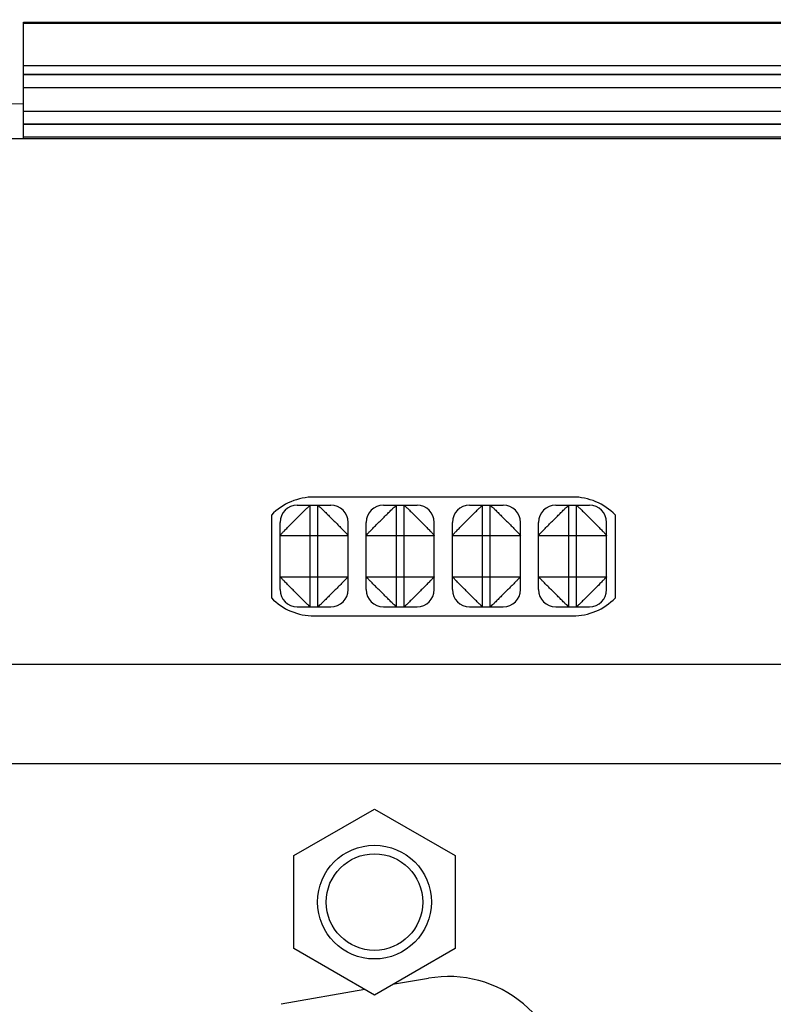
# Model space of a CAD drawing. Header units: inches. Extents: x 0 to 34, y 0 to 22.
# Tile 62 of 93: x 17.9 to 18.8, y 16.3 to 17.5. Entities that reach past the tile are written whole.
import ezdxf

# ---------------------------------------------------------------- set-up
doc = ezdxf.new("R2010")
doc.units = ezdxf.units.IN
doc.header["$LTSCALE"] = 1.87
doc.header["$MEASUREMENT"] = 0
doc.layers.get('0').update_dxf_attribs({"linetype": 'CONTINUOUS'})
doc.layers.add('DIMENSIONS', color=7, linetype='CONTINUOUS')
doc.styles.get("Standard").update_dxf_attribs({"font": 'txt', "width": 0.8})
doc.dimstyles.new('DIMSTYLE_1', dxfattribs={"dimtxt": 0.125, "dimasz": 0.18, "dimexe": 0.18, "dimexo": 0.0625, "dimgap": 0.09, "dimtad": 0, "dimtih": 1, "dimtoh": 1, "dimdec": 3, "dimzin": 4, "dimdsep": 46, "dimtxsty": 'STANDARD', "dimblk": '_FILLED', "dimblk1": '_FILLED', "dimblk2": '_FILLED', "dimcen": 0.09, "dimadec": 0, "dimazin": 0, "dimtp": 0.01, "dimtm": 0.01, "dimtfac": 1, "dimtdec": 3, "dimtofl": 0, "dimtmove": 0, "dimatfit": 3, "dimldrblk": '_FILLED', "dimfxl": 1, "dimtolj": 1, "dimtzin": 4, "dimarcsym": 0})

# ---------------------------------------------------------------- blocks, each defined once
blk = doc.blocks.new('_FILLED')
at = {"color": 0, "linetype": 'BYBLOCK'}
blk.add_solid([(0, 0), (-1, 0.1736), (-1, -0.1736)], dxfattribs=at)
blk = doc.blocks.new('*D16')
at = {"layer": 'DIMENSIONS', "color": 2, "linetype": 'CONTINUOUS'}
for p, q in [((15.2241, 18.0468), (14.7284, 18.0468)), ((15.2241, 17.0418), (15.2241, 18.0468)), ((16.7187, 17.4712), (15.0991, 17.4712)), ((15.2241, 17.4712), (15.2241, 17.0418)), ((15.2241, 16.6123), (15.2241, 17.0418)), ((18.9209, 16.6123), (15.0991, 16.6123))]:
    blk.add_line(p, q, dxfattribs=at)
at = {"layer": 'DIMENSIONS', "color": 2, "linetype": 'CONTINUOUS', "xscale": 0.18, "yscale": 0.18, "zscale": 0.18}
for p, rotation in [((15.2241, 17.4712), 90), ((15.2241, 16.6123), 270)]:
    blk.add_blockref('_FILLED', p, dxfattribs=dict(at, rotation=rotation))
at = {"layer": 'DIMENSIONS', "color": 2, "linetype": 'CONTINUOUS', "width": 0.8}
for s, p in [('[', (13.9659, 17.9843)), (']', (14.5659, 17.9843)), ('.859', (13.4409, 17.9843)), ('21.82', (14.0659, 17.9843))]:
    blk.add_text(s, height=0.125, dxfattribs=at).set_placement(p)
blk = doc.blocks.new('*D17')
at = {"layer": 'DIMENSIONS', "color": 2, "linetype": 'CONTINUOUS'}
for p, q in [((15.9741, 18.6539), (14.9072, 18.6539)), ((15.9741, 17.0993), (15.9741, 18.6539)), ((16.682, 17.4712), (15.8491, 17.4712)), ((15.9741, 17.4712), (15.9741, 17.0993)), ((15.9741, 16.7273), (15.9741, 17.0993)), ((19.5347, 16.7273), (15.8491, 16.7273))]:
    blk.add_line(p, q, dxfattribs=at)
at = {"layer": 'DIMENSIONS', "color": 2, "linetype": 'CONTINUOUS', "xscale": 0.18, "yscale": 0.18, "zscale": 0.18}
for p, rotation in [((15.9741, 17.4712), 90), ((15.9741, 16.7273), 270)]:
    blk.add_blockref('_FILLED', p, dxfattribs=dict(at, rotation=rotation))
at = {"layer": 'DIMENSIONS', "color": 2, "linetype": 'CONTINUOUS', "width": 0.8}
for s, p in [('[', (14.1447, 18.5914)), (']', (14.7447, 18.5914)), ('.744', (13.6197, 18.5914)), ('18.89', (14.2447, 18.5914))]:
    blk.add_text(s, height=0.125, dxfattribs=at).set_placement(p)
blk = doc.blocks.new('*D21')
at = {"layer": 'DIMENSIONS', "color": 2, "linetype": 'CONTINUOUS'}
for p, q in [((16.7861, 17.5192), (16.7861, 18.3479)), ((18.9947, 16.6813), (18.9947, 18.3479)), ((16.7861, 18.2229), (17.2827, 18.2229)), ((18.9947, 18.2229), (18.6327, 18.2229))]:
    blk.add_line(p, q, dxfattribs=at)
at = {"layer": 'DIMENSIONS', "color": 2, "linetype": 'CONTINUOUS', "xscale": 0.18, "yscale": 0.18, "zscale": 0.18, "rotation": 180}
blk.add_blockref('_FILLED', (16.7861, 18.2229), dxfattribs=at)
at = {"layer": 'DIMENSIONS', "color": 2, "linetype": 'CONTINUOUS', "xscale": 0.18, "yscale": 0.18, "zscale": 0.18}
blk.add_blockref('_FILLED', (18.9947, 18.2229), dxfattribs=at)
at = {"layer": 'DIMENSIONS', "color": 2, "linetype": 'CONTINUOUS', "width": 0.8}
for s, p in [('[', (17.9702, 18.1604)), (']', (18.4702, 18.1604)), ('2.209', (17.3452, 18.1604)), ('56.1', (18.0702, 18.1604))]:
    blk.add_text(s, height=0.125, dxfattribs=at).set_placement(p)

msp = doc.modelspace()

# ---------------------------------------------------------------- linework, layer by layer
at = {"color": 7, "linetype": 'CONTINUOUS'}
for p, q in [((17.9101, 17.3373), (17.9101, 17.4728)), ((17.9101, 17.4728), (19.6771, 17.4727)), ((19.6756, 17.4712), (17.9101, 17.4712)), ((19.637, 17.422), (17.9101, 17.422)), ((19.637, 17.4122), (17.9101, 17.4122)), ((19.5721, 17.4116), (17.9101, 17.4116)), ((19.5721, 17.3966), (17.9101, 17.3966)), ((17.896, 17.3783), (17.9101, 17.3781)), ((17.9101, 17.3696), (19.5483, 17.3696)), ((17.9101, 17.3546), (19.5483, 17.3546)), ((17.9101, 17.3545), (19.5483, 17.3545)), ((19.5372, 17.3373), (17.6139, 17.3373)), ((17.9101, 17.3395), (19.5633, 17.3395)), ((18.5472, 16.9218), (18.2472, 16.9218)), ((18.2276, 16.9123), (18.2666, 16.9123)), ((18.2426, 16.7943), (18.2426, 16.9123)), ((18.2516, 16.7943), (18.2516, 16.9123)), ((18.3276, 16.9123), (18.3666, 16.9123)), ((18.3426, 16.7943), (18.3426, 16.9123)), ((18.3516, 16.7943), (18.3516, 16.9123)), ((18.4276, 16.9123), (18.4666, 16.9123)), ((18.4426, 16.7943), (18.4426, 16.9123)), ((18.4516, 16.7943), (18.4516, 16.9123)), ((18.5276, 16.9123), (18.5666, 16.9123)), ((18.5426, 16.7943), (18.5426, 16.9123)), ((18.5516, 16.7943), (18.5516, 16.9123)), ((18.1977, 16.9009), (18.1977, 16.8048)), ((18.5967, 16.8048), (18.5967, 16.9009)), ((18.2076, 16.8143), (18.2076, 16.8923)), ((18.2866, 16.8143), (18.2866, 16.8923)), ((18.3076, 16.8143), (18.3076, 16.8923)), ((18.3866, 16.8143), (18.3866, 16.8923)), ((18.4076, 16.8143), (18.4076, 16.8923)), ((18.4866, 16.8143), (18.4866, 16.8923)), ((18.5076, 16.8143), (18.5076, 16.8923)), ((18.5866, 16.8143), (18.5866, 16.8923)), ((18.2076, 16.8773), (18.2866, 16.8773)), ((18.3076, 16.8773), (18.3866, 16.8773)), ((18.4076, 16.8773), (18.4866, 16.8773)), ((18.5076, 16.8773), (18.5866, 16.8773)), ((18.2076, 16.8293), (18.2866, 16.8293)), ((18.3076, 16.8293), (18.3866, 16.8293)), ((18.4076, 16.8293), (18.4866, 16.8293)), ((18.5076, 16.8293), (18.5866, 16.8293)), ((18.2276, 16.7943), (18.2666, 16.7943)), ((18.3276, 16.7943), (18.3666, 16.7943)), ((18.4276, 16.7943), (18.4666, 16.7943)), ((18.5276, 16.7943), (18.5666, 16.7943)), ((18.2472, 16.7838), (18.5472, 16.7838)), ((18.2237, 16.5058), (18.3172, 16.5598)), ((18.3172, 16.5598), (18.4107, 16.5058)), ((18.2237, 16.3979), (18.2237, 16.5058)), ((18.4107, 16.5058), (18.4107, 16.3979)), ((18.3172, 16.3439), (18.2237, 16.3979)), ((18.4107, 16.3979), (18.3172, 16.3439)), ((18.3798, 16.3633), (18.3383, 16.356)), ((18.306, 16.3503), (18.2088, 16.3332))]:
    msp.add_line(p, q, dxfattribs=at)
for radius in [0.066, 0.056]:
    msp.add_circle((18.3172, 16.4518), radius, dxfattribs=at)
for centre, radius, start, end in [((18.2472, 16.8528), 0.069, 90, 135.8395), ((18.5472, 16.8528), 0.069, 44.1605, 90), ((18.2276, 16.8923), 0.02, 90, 180), ((18.2666, 16.8923), 0.02, 0, 90), ((18.3276, 16.8923), 0.02, 90, 180), ((18.3666, 16.8923), 0.02, 0, 90), ((18.4276, 16.8923), 0.02, 90, 180), ((18.4666, 16.8923), 0.02, 0, 90), ((18.5276, 16.8923), 0.02, 90, 180), ((18.5666, 16.8923), 0.02, 0, 90), ((18.2276, 16.8143), 0.02, 180, 270), ((18.2666, 16.8143), 0.02, 270, 360), ((18.3276, 16.8143), 0.02, 180, 270), ((18.3666, 16.8143), 0.02, 270, 360), ((18.4276, 16.8143), 0.02, 180, 270), ((18.4666, 16.8143), 0.02, 270, 360), ((18.5276, 16.8143), 0.02, 180, 270), ((18.5666, 16.8143), 0.02, 270, 360), ((18.2472, 16.8528), 0.069, 224.1605, 270), ((18.5472, 16.8528), 0.069, 270, 315.8395), ((18.4032, 16.2304), 0.135, 0, 100)]:
    msp.add_arc(centre, radius, start, end, dxfattribs=at)
for points, knots in [([(18.2076, 16.8773), (18.2076, 16.8777), (18.2088, 16.8784), (18.2101, 16.8802), (18.213, 16.8829), (18.2164, 16.8866), (18.2206, 16.8906), (18.2249, 16.8951), (18.2293, 16.8994), (18.2334, 16.9036), (18.237, 16.907), (18.2397, 16.9098), (18.2416, 16.9112), (18.2423, 16.9123), (18.2426, 16.9123)], [0, 0, 0, 0, 0.01859, 0.068853, 0.148415, 0.252076, 0.371479, 0.500008, 0.628529, 0.748031, 0.85153, 0.931095, 0.981631, 1, 1, 1, 1]), ([(18.2516, 16.9123), (18.2519, 16.9123), (18.2526, 16.9112), (18.2545, 16.9098), (18.2572, 16.907), (18.2608, 16.9036), (18.2649, 16.8994), (18.2693, 16.8951), (18.2737, 16.8906), (18.2778, 16.8866), (18.2812, 16.8829), (18.2841, 16.8802), (18.2854, 16.8784), (18.2866, 16.8776), (18.2866, 16.8773)], [0, 0, 0, 0, 0.01859, 0.068853, 0.148415, 0.252076, 0.371479, 0.500008, 0.628529, 0.748031, 0.85153, 0.931095, 0.981631, 1, 1, 1, 1]), ([(18.3076, 16.8773), (18.3076, 16.8776), (18.3088, 16.8784), (18.3101, 16.8802), (18.313, 16.8829), (18.3164, 16.8866), (18.3205, 16.8906), (18.3249, 16.8951), (18.3293, 16.8994), (18.3334, 16.9036), (18.337, 16.907), (18.3397, 16.9098), (18.3416, 16.9112), (18.3423, 16.9123), (18.3426, 16.9123)], [0, 0, 0, 0, 0.018369, 0.068905, 0.14847, 0.251969, 0.371471, 0.499992, 0.628521, 0.747924, 0.851585, 0.931147, 0.98141, 1, 1, 1, 1]), ([(18.3516, 16.9123), (18.3519, 16.9123), (18.3526, 16.9112), (18.3545, 16.9098), (18.3572, 16.907), (18.3608, 16.9036), (18.3649, 16.8994), (18.3693, 16.8951), (18.3737, 16.8906), (18.3778, 16.8866), (18.3812, 16.8829), (18.3841, 16.8802), (18.3854, 16.8784), (18.3866, 16.8776), (18.3866, 16.8773)], [0, 0, 0, 0, 0.01859, 0.068853, 0.148415, 0.252076, 0.371479, 0.500008, 0.628529, 0.748031, 0.85153, 0.931095, 0.981631, 1, 1, 1, 1]), ([(18.4076, 16.8773), (18.4076, 16.8776), (18.4088, 16.8784), (18.4101, 16.8802), (18.413, 16.8829), (18.4164, 16.8866), (18.4205, 16.8906), (18.4249, 16.8951), (18.4293, 16.8994), (18.4334, 16.9036), (18.437, 16.907), (18.4397, 16.9098), (18.4416, 16.9112), (18.4423, 16.9123), (18.4426, 16.9123)], [0, 0, 0, 0, 0.018369, 0.068905, 0.14847, 0.251969, 0.371471, 0.499992, 0.628521, 0.747924, 0.851585, 0.931147, 0.98141, 1, 1, 1, 1]), ([(18.4516, 16.9123), (18.4519, 16.9123), (18.4526, 16.9112), (18.4545, 16.9098), (18.4572, 16.907), (18.4608, 16.9036), (18.4649, 16.8994), (18.4693, 16.8951), (18.4737, 16.8906), (18.4779, 16.8866), (18.4812, 16.8829), (18.4841, 16.8802), (18.4854, 16.8784), (18.4866, 16.8777), (18.4866, 16.8773)], [0, 0, 0, 0, 0.018369, 0.068905, 0.14847, 0.251969, 0.371471, 0.499992, 0.628521, 0.747924, 0.851585, 0.931147, 0.98141, 1, 1, 1, 1]), ([(18.5076, 16.8773), (18.5076, 16.8776), (18.5088, 16.8784), (18.5101, 16.8802), (18.513, 16.8829), (18.5164, 16.8866), (18.5205, 16.8906), (18.5249, 16.8951), (18.5293, 16.8994), (18.5334, 16.9036), (18.537, 16.907), (18.5397, 16.9098), (18.5416, 16.9112), (18.5423, 16.9123), (18.5426, 16.9123)], [0, 0, 0, 0, 0.018369, 0.068905, 0.14847, 0.251969, 0.371471, 0.499992, 0.628521, 0.747924, 0.851585, 0.931147, 0.98141, 1, 1, 1, 1]), ([(18.5516, 16.9123), (18.5519, 16.9123), (18.5526, 16.9112), (18.5545, 16.9098), (18.5572, 16.907), (18.5608, 16.9036), (18.5649, 16.8994), (18.5693, 16.8951), (18.5737, 16.8906), (18.5778, 16.8866), (18.5812, 16.8829), (18.5841, 16.8802), (18.5854, 16.8784), (18.5866, 16.8776), (18.5866, 16.8773)], [0, 0, 0, 0, 0.01859, 0.068853, 0.148415, 0.252076, 0.371479, 0.500008, 0.628529, 0.748031, 0.85153, 0.931095, 0.981631, 1, 1, 1, 1]), ([(18.2426, 16.7943), (18.2423, 16.7943), (18.2416, 16.7955), (18.2397, 16.7968), (18.237, 16.7997), (18.2334, 16.8031), (18.2293, 16.8073), (18.2249, 16.8116), (18.2206, 16.8161), (18.2164, 16.8201), (18.213, 16.8238), (18.2101, 16.8265), (18.2088, 16.8283), (18.2076, 16.829), (18.2076, 16.8293)], [0, 0, 0, 0, 0.018369, 0.068905, 0.14847, 0.251969, 0.371471, 0.499992, 0.628521, 0.747924, 0.851585, 0.931147, 0.98141, 1, 1, 1, 1]), ([(18.2866, 16.8293), (18.2866, 16.829), (18.2854, 16.8283), (18.2841, 16.8265), (18.2812, 16.8238), (18.2779, 16.8201), (18.2737, 16.8161), (18.2693, 16.8116), (18.2649, 16.8073), (18.2608, 16.8031), (18.2572, 16.7997), (18.2545, 16.7968), (18.2526, 16.7955), (18.2519, 16.7943), (18.2516, 16.7943)], [0, 0, 0, 0, 0.01859, 0.068853, 0.148415, 0.252076, 0.371479, 0.500008, 0.628529, 0.748031, 0.85153, 0.931095, 0.981631, 1, 1, 1, 1]), ([(18.3426, 16.7943), (18.3423, 16.7943), (18.3416, 16.7955), (18.3397, 16.7969), (18.337, 16.7997), (18.3334, 16.8031), (18.3293, 16.8073), (18.3249, 16.8116), (18.3205, 16.8161), (18.3164, 16.8201), (18.313, 16.8237), (18.3101, 16.8264), (18.3088, 16.8283), (18.3076, 16.829), (18.3076, 16.8293)], [0, 0, 0, 0, 0.01859, 0.068853, 0.148415, 0.252076, 0.371479, 0.500008, 0.628529, 0.748031, 0.85153, 0.931095, 0.981631, 1, 1, 1, 1]), ([(18.3866, 16.8293), (18.3866, 16.829), (18.3854, 16.8283), (18.3841, 16.8265), (18.3812, 16.8238), (18.3779, 16.8201), (18.3737, 16.8161), (18.3693, 16.8116), (18.3649, 16.8073), (18.3608, 16.8031), (18.3572, 16.7997), (18.3545, 16.7968), (18.3526, 16.7955), (18.3519, 16.7943), (18.3516, 16.7943)], [0, 0, 0, 0, 0.01859, 0.068853, 0.148415, 0.252076, 0.371479, 0.500008, 0.628529, 0.748031, 0.85153, 0.931095, 0.981631, 1, 1, 1, 1]), ([(18.4426, 16.7943), (18.4423, 16.7943), (18.4416, 16.7955), (18.4397, 16.7969), (18.437, 16.7997), (18.4334, 16.8031), (18.4293, 16.8073), (18.4249, 16.8116), (18.4205, 16.8161), (18.4164, 16.8201), (18.413, 16.8237), (18.4101, 16.8264), (18.4088, 16.8283), (18.4076, 16.829), (18.4076, 16.8293)], [0, 0, 0, 0, 0.01859, 0.068853, 0.148415, 0.252076, 0.371479, 0.500008, 0.628529, 0.748031, 0.85153, 0.931095, 0.981631, 1, 1, 1, 1]), ([(18.4866, 16.8293), (18.4866, 16.829), (18.4854, 16.8283), (18.4841, 16.8264), (18.4812, 16.8237), (18.4778, 16.8201), (18.4737, 16.8161), (18.4693, 16.8116), (18.4649, 16.8073), (18.4608, 16.8031), (18.4572, 16.7997), (18.4545, 16.7969), (18.4526, 16.7955), (18.4519, 16.7943), (18.4516, 16.7943)], [0, 0, 0, 0, 0.018369, 0.068905, 0.14847, 0.251969, 0.371471, 0.499992, 0.628521, 0.747924, 0.851585, 0.931147, 0.98141, 1, 1, 1, 1]), ([(18.5426, 16.7943), (18.5423, 16.7943), (18.5416, 16.7955), (18.5397, 16.7969), (18.537, 16.7997), (18.5334, 16.8031), (18.5293, 16.8073), (18.5249, 16.8116), (18.5205, 16.8161), (18.5164, 16.8201), (18.513, 16.8237), (18.5101, 16.8264), (18.5088, 16.8283), (18.5076, 16.829), (18.5076, 16.8293)], [0, 0, 0, 0, 0.01859, 0.068853, 0.148415, 0.252076, 0.371479, 0.500008, 0.628529, 0.748031, 0.85153, 0.931095, 0.981631, 1, 1, 1, 1]), ([(18.5866, 16.8293), (18.5866, 16.829), (18.5854, 16.8283), (18.5841, 16.8265), (18.5812, 16.8238), (18.5779, 16.8201), (18.5737, 16.8161), (18.5693, 16.8116), (18.5649, 16.8073), (18.5608, 16.8031), (18.5572, 16.7997), (18.5545, 16.7968), (18.5526, 16.7955), (18.5519, 16.7943), (18.5516, 16.7943)], [0, 0, 0, 0, 0.01859, 0.068853, 0.148415, 0.252076, 0.371479, 0.500008, 0.628529, 0.748031, 0.85153, 0.931095, 0.981631, 1, 1, 1, 1])]:
    msp.add_open_spline(points, degree=3, knots=knots, dxfattribs=at)

# ---------------------------------------------------------------- dimensions: what is measured, and where the dimension line sits
at = {"layer": 'DIMENSIONS', "color": 2, "linetype": 'CONTINUOUS'}
for base, p1, p2, picture, middle in [((15.9741, 16.7273), (16.682, 17.4712), (19.5347, 16.7273), '*D17', (14.2322, 18.6539)), ((15.2241, 16.6123), (16.7187, 17.4712), (18.9209, 16.6123), '*D16', (14.0534, 18.0468))]:
    dim = msp.add_linear_dim(base=base, p1=p1, p2=p2, angle=270, dimstyle='DIMSTYLE_1', dxfattribs=at)
    dim.commit()
    dim.dimension.update_dxf_attribs({"geometry": picture, "text_midpoint": middle, "dimtype": 160})
dim = msp.add_linear_dim(base=(18.9947, 18.2229), p1=(16.7861, 17.5192), p2=(18.9947, 16.6813), dimstyle='DIMSTYLE_1', dxfattribs=at)
dim.commit()
dim.dimension.update_dxf_attribs({"geometry": '*D21', "text_midpoint": (17.9577, 18.2229), "dimtype": 160})

doc.saveas('drawing.dxf')
